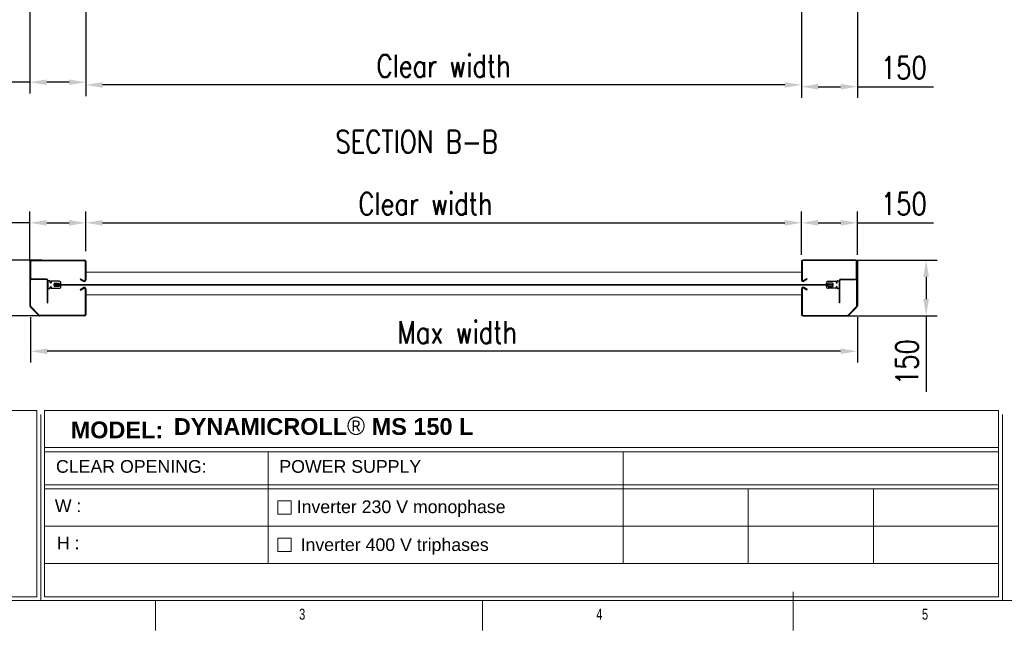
# Model space of a CAD drawing. Header units: millimetres. Extents: x 13750 to 27676, y 16366 to 21368.
# Tile 6 of 8: x 22159 to 24800, y 16566 to 18205. Entities that reach past the tile are written whole.
import ezdxf

# ---------------------------------------------------------------- set-up
doc = ezdxf.new("R2010")
doc.units = ezdxf.units.MM
doc.header["$LTSCALE"] = 50
doc.header["$PDSIZE"] = -1
doc.layers.add('FORMAT', color=7, linetype='Continuous')
doc.styles.add('Compilazione 1', font='romans.shx', dxfattribs={"width": 0.75, "height": 480})
doc.styles.add('NYIP', font='romans.shx', dxfattribs={"width": 0.8})
doc.styles.add('SLDTEXTSTYLE0', font='TXT', dxfattribs={"width": 0.75})
doc.dimstyles.new('STANDARD35', dxfattribs={"dimscale": 35, "dimtxt": 2, "dimasz": 1.5, "dimexe": 1, "dimexo": 1, "dimgap": 0.7, "dimtad": 1, "dimdec": 0, "dimdsep": 46, "dimtxsty": 'NYIP', "dimcen": 0, "dimclrd": 1, "dimclre": 1, "dimclrt": 2, "dimadec": 0, "dimazin": 0, "dimtfac": 1, "dimtdec": 0, "dimtix": 1, "dimtmove": 0, "dimatfit": 3, "dimfxl": 0, "dimtvp": 1, "dimtolj": 1, "dimtzin": 0, "dimarcsym": 0})

# ---------------------------------------------------------------- blocks, each defined once
blk = doc.blocks.new('A$C7C9C4F3F')
at = {"layer": 'FORMAT', "color": 7, "lineweight": 5}
for p, q in [((199.3, 199.3), (16199.3, 199.3)), ((4017.9, 199.3), (4017.9, 0)), ((6210.3, 0), (6210.3, 199.3)), ((8295, 0), (8295, 258.3))]:
    blk.add_line(p, q, dxfattribs=at)
at = {"color": 7, "lineweight": 5, "char_height": 73.8, "attachment_point": 1, "style": 'SLDTEXTSTYLE0'}
for s, insert in [('3', (4981.2, 145.3)), ('4', (6974.3, 145.3))]:
    blk.add_mtext(s, dxfattribs=dict(at, insert=insert))
at = {"layer": 'FORMAT', "color": 7, "lineweight": 5, "insert": (9158.6, 145.3), "char_height": 73.8, "attachment_point": 1, "style": 'SLDTEXTSTYLE0'}
blk.add_mtext('5', dxfattribs=at)
blk = doc.blocks.new('*D259')
at = {"color": 7, "lineweight": -2}
for p, q in [((22187.8, 17406.6), (22187.8, 17285)), ((24406.3, 17406.7), (24406.3, 17285)), ((24361.3, 17315), (22232.8, 17315))]:
    blk.add_line(p, q, dxfattribs=at)
at = {"color": 7}
for points in [[(22232.8, 17322.5), (22232.8, 17307.5), (22187.8, 17315)], [(24361.3, 17307.5), (24361.3, 17322.5), (24406.3, 17315)]]:
    blk.add_solid(points, dxfattribs=at)
at = {"layer": 'Defpoints', "color": 0}
for p in [(22187.8, 17436.6), (24406.3, 17436.7), (22187.8, 17315)]:
    blk.add_point(p, dxfattribs=at)
at = {"color": 7, "lineweight": 0, "insert": (23332.9, 17366), "char_height": 60, "attachment_point": 5, "style": 'NYIP'}
blk.add_mtext('\\A1;Max width', dxfattribs=at)
blk = doc.blocks.new('*D264')
at = {"color": 7, "lineweight": -2}
for p, q in [((22218.8, 17559.9), (22050, 17559.9)), ((22080, 17514.9), (22080, 17454.9)), ((22218.8, 17409.9), (22050, 17409.9)), ((22080, 17409.9), (22080, 17206))]:
    blk.add_line(p, q, dxfattribs=at)
at = {"color": 7}
for points in [[(22087.5, 17514.9), (22072.5, 17514.9), (22080, 17559.9)], [(22072.5, 17454.9), (22087.5, 17454.9), (22080, 17409.9)]]:
    blk.add_solid(points, dxfattribs=at)
at = {"layer": 'Defpoints', "color": 0}
for p in [(22248.8, 17559.9), (22080, 17409.9), (22248.8, 17409.9)]:
    blk.add_point(p, dxfattribs=at)
at = {"color": 7, "lineweight": 0, "insert": (22029, 17285.5), "char_height": 60, "attachment_point": 5, "rotation": 90, "style": 'NYIP'}
blk.add_mtext('\\A1;150', dxfattribs=at)
blk = doc.blocks.new('*D265')
at = {"color": 7, "lineweight": -2}
for p, q in [((22186.4, 17557.2), (22186.4, 17689.9)), ((22336.3, 17583.6), (22336.3, 17689.9)), ((22186.4, 17659.9), (21982.5, 17659.9)), ((22231.4, 17659.9), (22291.3, 17659.9))]:
    blk.add_line(p, q, dxfattribs=at)
at = {"color": 7}
for points in [[(22231.4, 17667.4), (22231.4, 17652.4), (22186.4, 17659.9)], [(22291.3, 17652.4), (22291.3, 17667.4), (22336.3, 17659.9)]]:
    blk.add_solid(points, dxfattribs=at)
at = {"layer": 'Defpoints', "color": 0}
for p in [(22336.3, 17659.9), (22336.3, 17553.6), (22186.4, 17527.2)]:
    blk.add_point(p, dxfattribs=at)
at = {"color": 7, "lineweight": 0, "insert": (22061.9, 17710.9), "char_height": 60, "attachment_point": 5, "style": 'NYIP'}
blk.add_mtext('\\A1;150', dxfattribs=at)
blk = doc.blocks.new('*D266')
at = {"color": 7, "lineweight": -2}
for p, q in [((24256.5, 17574.1), (24256.5, 17689.9)), ((24406.5, 17573.8), (24406.5, 17689.9)), ((24301.5, 17659.9), (24361.5, 17659.9)), ((24406.5, 17659.9), (24610.4, 17659.9))]:
    blk.add_line(p, q, dxfattribs=at)
at = {"color": 7}
for points in [[(24301.5, 17667.4), (24301.5, 17652.4), (24256.5, 17659.9)], [(24361.5, 17652.4), (24361.5, 17667.4), (24406.5, 17659.9)]]:
    blk.add_solid(points, dxfattribs=at)
at = {"layer": 'Defpoints', "color": 0}
for p in [(24406.5, 17659.9), (24256.5, 17544.1), (24406.5, 17543.8)]:
    blk.add_point(p, dxfattribs=at)
at = {"color": 7, "lineweight": 0, "insert": (24531, 17710.9), "char_height": 60, "attachment_point": 5, "style": 'NYIP'}
blk.add_mtext('\\A1;150', dxfattribs=at)
blk = doc.blocks.new('*D267')
at = {"color": 7, "lineweight": -2}
for p, q in [((24382.7, 17559.9), (24620.7, 17559.9)), ((24590.7, 17514.9), (24590.7, 17454.9)), ((24382.7, 17409.9), (24620.7, 17409.9)), ((24590.7, 17409.9), (24590.7, 17206))]:
    blk.add_line(p, q, dxfattribs=at)
at = {"color": 7}
for points in [[(24598.2, 17514.9), (24583.2, 17514.9), (24590.7, 17559.9)], [(24583.2, 17454.9), (24598.2, 17454.9), (24590.7, 17409.9)]]:
    blk.add_solid(points, dxfattribs=at)
at = {"layer": 'Defpoints', "color": 0}
for p in [(24352.7, 17559.9), (24352.7, 17409.9), (24590.7, 17409.9)]:
    blk.add_point(p, dxfattribs=at)
at = {"color": 7, "lineweight": 0, "insert": (24539.7, 17285.5), "char_height": 60, "attachment_point": 5, "rotation": 90, "style": 'NYIP'}
blk.add_mtext('\\A1;150', dxfattribs=at)
blk = doc.blocks.new('*D268')
at = {"color": 7, "lineweight": -2}
for p, q in [((22336.3, 17583.6), (22336.3, 17689.9)), ((24256.5, 17585.8), (24256.5, 17689.9)), ((22381.3, 17659.9), (24211.5, 17659.9))]:
    blk.add_line(p, q, dxfattribs=at)
at = {"color": 7}
for points in [[(22381.3, 17667.4), (22381.3, 17652.4), (22336.3, 17659.9)], [(24211.5, 17652.4), (24211.5, 17667.4), (24256.5, 17659.9)]]:
    blk.add_solid(points, dxfattribs=at)
at = {"layer": 'Defpoints', "color": 0}
for p in [(24256.5, 17659.9), (22336.3, 17553.6), (24256.5, 17555.8)]:
    blk.add_point(p, dxfattribs=at)
at = {"color": 7, "lineweight": 0, "insert": (23247.6, 17710.9), "char_height": 60, "attachment_point": 5, "style": 'NYIP'}
blk.add_mtext('\\A1;Clear width ^J', dxfattribs=at)
blk = doc.blocks.new('*D274')
at = {"color": 7, "lineweight": -2}
for p, q in [((22336.4, 18227.4), (22336.4, 18000.2)), ((24256.4, 18227.4), (24256.4, 18000.2)), ((24211.4, 18030.2), (22381.4, 18030.2))]:
    blk.add_line(p, q, dxfattribs=at)
at = {"color": 7}
for points in [[(22381.4, 18037.7), (22381.4, 18022.7), (22336.4, 18030.2)], [(24211.4, 18022.7), (24211.4, 18037.7), (24256.4, 18030.2)]]:
    blk.add_solid(points, dxfattribs=at)
at = {"layer": 'Defpoints', "color": 0}
for p in [(22336.4, 18257.4), (24256.4, 18257.4), (22336.4, 18030.2)]:
    blk.add_point(p, dxfattribs=at)
at = {"color": 7, "lineweight": 0, "insert": (23296.4, 18081.2), "char_height": 60, "attachment_point": 5, "style": 'NYIP'}
blk.add_mtext('\\A1;Clear width^J', dxfattribs=at)
blk = doc.blocks.new('*D275')
at = {"color": 7, "lineweight": -2}
for p, q in [((22186.4, 18227.4), (22186.4, 18007.4)), ((22336.4, 18227.4), (22336.4, 18007.4)), ((22186.4, 18037.4), (21982.5, 18037.4)), ((22291.4, 18037.4), (22231.4, 18037.4))]:
    blk.add_line(p, q, dxfattribs=at)
at = {"color": 7}
for points in [[(22231.4, 18044.9), (22231.4, 18029.9), (22186.4, 18037.4)], [(22291.4, 18029.9), (22291.4, 18044.9), (22336.4, 18037.4)]]:
    blk.add_solid(points, dxfattribs=at)
at = {"layer": 'Defpoints', "color": 0}
for p in [(22186.4, 18257.4), (22336.4, 18257.4), (22186.4, 18037.4)]:
    blk.add_point(p, dxfattribs=at)
at = {"color": 7, "lineweight": 0, "insert": (22062, 18088.4), "char_height": 60, "attachment_point": 5, "style": 'NYIP'}
blk.add_mtext('\\A1;150', dxfattribs=at)
blk = doc.blocks.new('*D276')
at = {"color": 7, "lineweight": -2}
for p, q in [((24256.4, 18227.4), (24256.4, 17995.4)), ((24406.4, 18227.4), (24406.4, 17995.4)), ((24301.4, 18025.4), (24361.4, 18025.4)), ((24406.4, 18025.4), (24610.3, 18025.4))]:
    blk.add_line(p, q, dxfattribs=at)
at = {"color": 7}
for points in [[(24301.4, 18032.9), (24301.4, 18017.9), (24256.4, 18025.4)], [(24361.4, 18017.9), (24361.4, 18032.9), (24406.4, 18025.4)]]:
    blk.add_solid(points, dxfattribs=at)
at = {"layer": 'Defpoints', "color": 0}
for p in [(24256.4, 18257.4), (24406.4, 18257.4), (24406.4, 18025.4)]:
    blk.add_point(p, dxfattribs=at)
at = {"color": 7, "lineweight": 0, "insert": (24530.9, 18076.4), "char_height": 60, "attachment_point": 5, "style": 'NYIP'}
blk.add_mtext('\\A1;150', dxfattribs=at)

msp = doc.modelspace()

# ---------------------------------------------------------------- linework, layer by layer
at = {"color": 7, "linetype": 'Continuous', "lineweight": 25}
for p, q in [((22187.8, 17559.9), (22186.3, 17559.9)), ((22188, 17511.6), (22188, 17553.3)), ((22189.3, 17511.6), (22189.3, 17555.8)), ((22192, 17559.9), (22332.2, 17559.9)), ((22192, 17558.4), (22332.2, 17558.4)), ((22334.8, 17555.8), (22334.8, 17506.6)), ((22336.3, 17555.8), (22336.3, 17506.6)), ((24256.5, 17555.8), (24256.5, 17506.6)), ((24258, 17555.8), (24258, 17506.6)), ((24400.9, 17559.9), (24260.6, 17559.9)), ((24400.9, 17558.4), (24260.6, 17558.4)), ((24403.5, 17511.6), (24403.5, 17555.8)), ((24404.8, 17511.6), (24404.8, 17553.3)), ((24405, 17559.9), (24406.5, 17559.9)), ((22230.6, 17508.9), (22192, 17508.9)), ((22230.6, 17507.4), (22192, 17507.4)), ((22230.6, 17507.4), (22230.6, 17508.9)), ((22234.8, 17504.8), (22233.3, 17504.8)), ((22233.3, 17444.9), (22233.3, 17504.8)), ((22234.8, 17444.9), (22234.8, 17504.8)), ((22234.8, 17503.1), (22234.8, 17484.1)), ((22239.8, 17504.1), (22235.8, 17504.1)), ((22240.8, 17499.9), (22240.8, 17503.1)), ((22240.8, 17484.1), (22240.8, 17487.2)), ((22243.5, 17502.1), (22243.5, 17499.9)), ((22243.5, 17487.2), (22243.5, 17485.1)), ((22264.8, 17503.1), (22244.5, 17503.1)), ((22251.2, 17491.2), (22251.2, 17495.9)), ((22253.2, 17497.9), (22264.7, 17497.9)), ((22264.7, 17489.2), (22253.2, 17489.2)), ((22264.7, 17497.9), (22265.7, 17495.6)), ((22265.7, 17491.6), (22264.7, 17489.2)), ((22265.7, 17495.6), (22269.8, 17495.6)), ((22269.8, 17491.6), (22265.7, 17491.6)), ((22269.8, 17495.6), (22269.8, 17498.1)), ((22269.8, 17489.1), (22269.8, 17491.6)), ((22321.1, 17508.2), (22321.8, 17509.5)), ((22321.1, 17508.2), (22330.1, 17503)), ((22321.8, 17509.5), (22330.8, 17504.3)), ((24270.9, 17509.5), (24262, 17504.3)), ((24271.7, 17508.2), (24262.7, 17503)), ((24271.7, 17508.2), (24270.9, 17509.5)), ((24323, 17495.6), (24323, 17498.1)), ((24327.1, 17495.6), (24323, 17495.6)), ((24323, 17491.6), (24327.1, 17491.6)), ((24323, 17489.1), (24323, 17491.6)), ((24328.1, 17497.9), (24327.1, 17495.6)), ((24327.1, 17491.6), (24328.1, 17489.2)), ((24328, 17503.1), (24348.3, 17503.1)), ((24339.6, 17497.9), (24328.1, 17497.9)), ((24328.1, 17489.2), (24339.6, 17489.2)), ((24341.6, 17491.2), (24341.6, 17495.9)), ((24349.3, 17502.1), (24349.3, 17499.9)), ((24349.3, 17487.2), (24349.3, 17485.1)), ((24352, 17499.9), (24352, 17503.1)), ((24352, 17484.1), (24352, 17487.2)), ((24353, 17504.1), (24357, 17504.1)), ((24358, 17504.8), (24359.5, 17504.8)), ((24358, 17444.9), (24358, 17504.8)), ((24358, 17503.1), (24358, 17484.1)), ((24359.5, 17444.9), (24359.5, 17504.8)), ((24362.2, 17508.9), (24400.9, 17508.9)), ((24362.2, 17507.4), (24362.2, 17508.9)), ((24362.2, 17507.4), (24400.9, 17507.4)), ((22235.8, 17483.1), (22239.8, 17483.1)), ((22244.5, 17484.1), (22264.8, 17484.1)), ((22321.1, 17480.7), (22330.1, 17485.9)), ((22321.1, 17480.7), (22321.8, 17479.4)), ((22321.8, 17479.4), (22330.8, 17484.6)), ((22334.8, 17482.3), (22335, 17414.1)), ((22336.3, 17482.3), (22336.5, 17414.1)), ((24256.5, 17482.3), (24256.3, 17414.1)), ((24258, 17482.3), (24257.8, 17414.1)), ((24270.9, 17479.4), (24262, 17484.6)), ((24271.7, 17480.7), (24262.7, 17485.9)), ((24271.7, 17480.7), (24270.9, 17479.4)), ((24348.3, 17484.1), (24328, 17484.1)), ((24357, 17483.1), (24353, 17483.1)), ((22210.3, 17411.2), (22187.7, 17433.7)), ((22211.4, 17412.2), (22188.8, 17434.8)), ((22233.3, 17444.9), (22234.8, 17444.9)), ((24359.5, 17444.9), (24358, 17444.9)), ((24381.5, 17412.2), (24404, 17434.8)), ((24382.6, 17411.2), (24405.1, 17433.7)), ((22332.4, 17411.4), (22213.3, 17411.4)), ((22332.4, 17409.9), (22213.3, 17409.9)), ((24260.4, 17411.4), (24379.6, 17411.4)), ((24260.4, 17409.9), (24379.6, 17409.9))]:
    msp.add_line(p, q, dxfattribs=at)
for p, q in [((22186.3, 17559.9), (22186.5, 17436.7)), ((22188, 17436.7), (22188, 17559.9)), ((24404.8, 17436.7), (24404.8, 17559.9)), ((24406.5, 17559.9), (24406.3, 17436.7))]:
    msp.add_line(p, q)
at = {"color": 7, "lineweight": 5}
for p, q in [((24256.5, 17526.9), (22336.3, 17526.9)), ((24341.6, 17494.3), (22251.2, 17494.3)), ((24341.6, 17492.8), (22251.2, 17492.8)), ((24256.4, 17466.9), (22336.4, 17466.8))]:
    msp.add_line(p, q, dxfattribs=at)
at = {"lineweight": 5}
for p, q in [((20995.8, 17155.6), (22205.1, 17155.6)), ((22205.1, 17155.6), (22205.1, 16655.6)), ((22215.4, 17145.3), (22215.4, 16645.3)), ((22225.7, 17155.6), (24785, 17155.6)), ((22225.7, 17155.6), (22225.7, 16655.6)), ((24785, 17155.6), (24785, 16655.6)), ((24795.3, 17145.3), (24795.3, 16645.3)), ((22225.7, 17056.2), (24785, 17056.2)), ((22225.7, 17045.3), (24785, 17045.3)), ((22826, 17045.3), (22826, 16745.3)), ((23777.6, 17045.3), (23777.6, 16745.3)), ((22225.7, 16956.2), (24785, 16956.2)), ((22225.7, 16945.3), (24785, 16945.3)), ((24113.6, 16945.3), (24113.6, 16745.3)), ((24449.6, 16945.3), (24449.6, 16745.3)), ((22851.1, 16913.3), (22887.1, 16913.3)), ((22851.1, 16877.3), (22851.1, 16913.3)), ((22887.1, 16913.3), (22887.1, 16877.3)), ((22887.1, 16877.3), (22851.1, 16877.3)), ((22225.7, 16845.3), (24785, 16845.3)), ((22851.1, 16813.3), (22887.1, 16813.3)), ((22851.1, 16777.3), (22851.1, 16813.3)), ((22887.1, 16813.3), (22887.1, 16777.3)), ((22887.1, 16777.3), (22851.1, 16777.3)), ((22225.7, 16745.3), (24785, 16745.3)), ((20995.8, 16655.6), (22205.1, 16655.6)), ((21006.1, 16645.3), (22215.4, 16645.3)), ((22225.7, 16655.6), (24785, 16655.6)), ((22236, 16645.3), (24795.3, 16645.3)), ((24795.3, 16645.3), (23575.7, 16645.3)), ((23586, 16645.3), (24795.3, 16645.3))]:
    msp.add_line(p, q, dxfattribs=at)
at = {"color": 7, "linetype": 'Continuous', "lineweight": 25}
for centre, radius, start, end in [((22191.9, 17556.1), 3.85, 88.0074, 184.8152), ((22192, 17555.8), 2.67, 90, 180), ((22332.2, 17555.8), 4.17, 0, 90), ((22332.2, 17555.8), 2.67, 0, 90), ((24260.6, 17555.8), 4.17, 90, 180), ((24260.6, 17555.8), 2.67, 90, 180), ((24401, 17556.1), 3.85, 355.1848, 91.9926), ((24400.9, 17555.8), 2.67, 0, 90), ((22192, 17511.6), 4.17, 180, 270), ((22192, 17511.6), 2.67, 180, 270), ((22230.6, 17504.8), 4.17, 0, 90), ((22230.6, 17504.8), 2.67, 0, 90), ((22235.8, 17503.1), 1, 90, 180), ((22239.8, 17503.1), 1, 0, 90), ((22242.2, 17499.9), 1.35, 180, 0), ((22242.2, 17487.2), 1.35, 0, 180), ((22244.5, 17502.1), 1, 90, 180), ((22253.2, 17495.9), 2, 90, 180), ((22253.2, 17491.2), 2, 180, 270), ((22264.8, 17498.1), 5, 0, 90), ((22264.8, 17489.1), 5, 270, 0), ((22332.2, 17506.6), 4.17, 240, 0), ((22332.2, 17482.3), 4.17, 0, 120), ((22332.2, 17506.6), 2.67, 240, 0), ((24260.6, 17506.6), 4.17, 180, 300), ((24260.6, 17482.3), 4.17, 60, 180), ((24260.6, 17506.6), 2.67, 180, 300), ((24328, 17498.1), 5, 90, 180), ((24328, 17489.1), 5, 180, 270), ((24339.6, 17495.9), 2, 0, 90), ((24339.6, 17491.2), 2, 270, 0), ((24348.3, 17502.1), 1, 0, 90), ((24350.7, 17499.9), 1.35, 180, 0), ((24350.7, 17487.2), 1.35, 0, 180), ((24353, 17503.1), 1, 90, 180), ((24357, 17503.1), 1, 0, 90), ((24362.2, 17504.8), 4.17, 90, 180), ((24362.2, 17504.8), 2.67, 90, 180), ((24400.9, 17511.6), 2.67, 270, 0), ((24400.9, 17511.6), 4.17, 270, 0), ((22235.8, 17484.1), 1, 180, 270), ((22239.8, 17484.1), 1, 270, 0), ((22244.5, 17485.1), 1, 180, 270), ((22332.2, 17482.3), 2.67, 0, 120), ((24260.6, 17482.3), 2.67, 60, 180), ((24348.3, 17485.1), 1, 270, 0), ((24353, 17484.1), 1, 180, 270), ((24357, 17484.1), 1, 270, 0), ((22190.7, 17436.7), 4.17, 180, 225), ((22190.7, 17436.7), 2.67, 180, 225), ((24402.2, 17436.7), 2.67, 315, 0), ((24402.2, 17436.7), 4.17, 315, 0), ((22213.3, 17414.1), 4.17, 225, 270), ((22213.3, 17414.1), 2.67, 225, 270), ((22332.4, 17414.1), 2.67, 270, 0), ((22332.4, 17414.1), 4.17, 270, 0), ((24260.4, 17414.1), 4.17, 180, 270), ((24260.4, 17414.1), 2.67, 180, 270), ((24379.6, 17414.1), 2.67, 270, 315), ((24379.6, 17414.1), 4.17, 270, 315)]:
    msp.add_arc(centre, radius, start, end, dxfattribs=at)

# ---------------------------------------------------------------- block references
at = {"xscale": 0.4, "yscale": 0.4, "zscale": 0.4}
msp.add_blockref('A$C7C9C4F3F', (20916.1, 16565.5), dxfattribs=at)

# ---------------------------------------------------------------- texts
at = {"color": 7, "lineweight": 0, "insert": (23224, 17877.5, 1.5), "char_height": 60, "attachment_point": 5, "style": 'NYIP'}
msp.add_mtext('{SECTION B-B}', dxfattribs=at)
at = {"lineweight": 5}
for s, insert, char_height, width, attachment_point in [('{\\fArial|b1|i0|c0|p34;DYNAMICROLL\\fCentury Gothic|b0|i0|c0|p34;\\H1.0833x;® \\fArial|b1|i0|c0|p34;\\H0.92311x;MS 150 L}', (22572.7, 17139.1), 45.0216, 2870.474, 1), ('{\\fArial|b1|i0|c0|p34;MODEL:}', (22419.8, 17126.3), 45.022, 498.031, 2), ('{\\fArial|b0|i0|c0|p34;W :}', (22289, 16917.2), 34.043, 90.063, 2), ('{\\fArial|b0|i0|c0|p34;Inverter 230 V monophase}', (23182.3, 16914.4), 34.043, 897.538, 2), ('{\\fArial|b0|i0|c0|p34;H :}', (22289, 16817.2), 34.043, 90.063, 2), ('{\\pxql;\\fArial|b0|i0|c0|p34;Inverter 400 V triphases}', (23361.3, 16812.6), 34.043, 897.538, 2)]:
    msp.add_mtext(s, dxfattribs=dict(at, insert=insert, char_height=char_height, width=width, attachment_point=attachment_point))
at = {"color": 7, "lineweight": 5, "char_height": 34.043, "width": 806.902, "attachment_point": 2}
for s, insert in [('{\\pxql;\\fArial|b0|i0|c0|p34;CLEAR OPENING:}', (22659.8, 17022.7)), ('{\\fArial|b0|i0|c0|p34;POWER SUPPLY}', (23045.9, 17022.7))]:
    msp.add_mtext(s, dxfattribs=dict(at, insert=insert))
at = {"insert": (21666.3, 16991.2), "char_height": 42.075, "attachment_point": 1, "style": 'Compilazione 1'}
msp.add_mtext_dynamic_manual_height_columns("{\\fArial|b0|i0|c0|p0;BMPEUROPE srl\\P\\pxql;Strada della Freisa, 1\\P14019 - Villanova d'Asti}", width=1128.074, gutter_width=1474.6, heights=[777], dxfattribs=at)

# ---------------------------------------------------------------- dimensions: what is measured, and where the dimension line sits
at = {"color": 7, "lineweight": 0}
for base, p1, p2, angle, picture, middle in [((22186.4, 18037.4), (22336.4, 18257.4), (22186.4, 18257.4), 180, '*D275', (22062, 18037.4)), ((24406.4, 18025.4), (24256.4, 18257.4), (24406.4, 18257.4), 180, '*D276', (24530.9, 18025.4)), ((22080, 17409.9), (22248.8, 17559.9), (22248.8, 17409.9), 90, '*D264', (22080, 17285.5)), ((24590.7, 17409.9), (24352.7, 17559.9), (24352.7, 17409.9), 90, '*D267', (24590.7, 17285.5))]:
    dim = msp.add_linear_dim(base=base, p1=p1, p2=p2, angle=angle, dimstyle='STANDARD35', override={"dimscale": 30, "dimclrd": 7, "dimclre": 7, "dimclrt": 7}, dxfattribs=at)
    dim.commit()
    dim.dimension.update_dxf_attribs({"geometry": picture, "text_midpoint": middle, "dimtype": 160})
dim = msp.add_linear_dim(base=(22336.4, 18030.2), p1=(24256.4, 18257.4), p2=(22336.4, 18257.4), angle=180, text='Clear width^J', dimstyle='STANDARD35', override={"dimscale": 30, "dimclrd": 7, "dimclre": 7, "dimclrt": 7}, dxfattribs=at)
dim.commit()
dim.dimension.update_dxf_attribs({"geometry": '*D274', "text_midpoint": (23296.4, 18081.2)})
for base, p1, p2, text, picture, middle in [((24256.5, 17659.9), (22336.3, 17553.6), (24256.5, 17555.8), 'Clear width ^J', '*D268', (23247.6, 17659.9)), ((22187.8, 17315), (24406.3, 17436.7), (22187.8, 17436.6), 'Max width', '*D259', (23332.9, 17315))]:
    dim = msp.add_linear_dim(base=base, p1=p1, p2=p2, text=text, dimstyle='STANDARD35', override={"dimscale": 30, "dimclrd": 7, "dimclre": 7, "dimclrt": 7}, dxfattribs=at)
    dim.commit()
    dim.dimension.update_dxf_attribs({"geometry": picture, "text_midpoint": middle, "dimtype": 160})
for base, p1, p2, picture, middle in [((22336.3, 17659.9), (22186.4, 17527.2), (22336.3, 17553.6), '*D265', (22061.9, 17659.9)), ((24406.5, 17659.9), (24256.5, 17544.1), (24406.5, 17543.8), '*D266', (24531, 17659.9))]:
    dim = msp.add_linear_dim(base=base, p1=p1, p2=p2, dimstyle='STANDARD35', override={"dimscale": 30, "dimclrd": 7, "dimclre": 7, "dimclrt": 7}, dxfattribs=at)
    dim.commit()
    dim.dimension.update_dxf_attribs({"geometry": picture, "text_midpoint": middle, "dimtype": 160})

doc.saveas('drawing.dxf')
